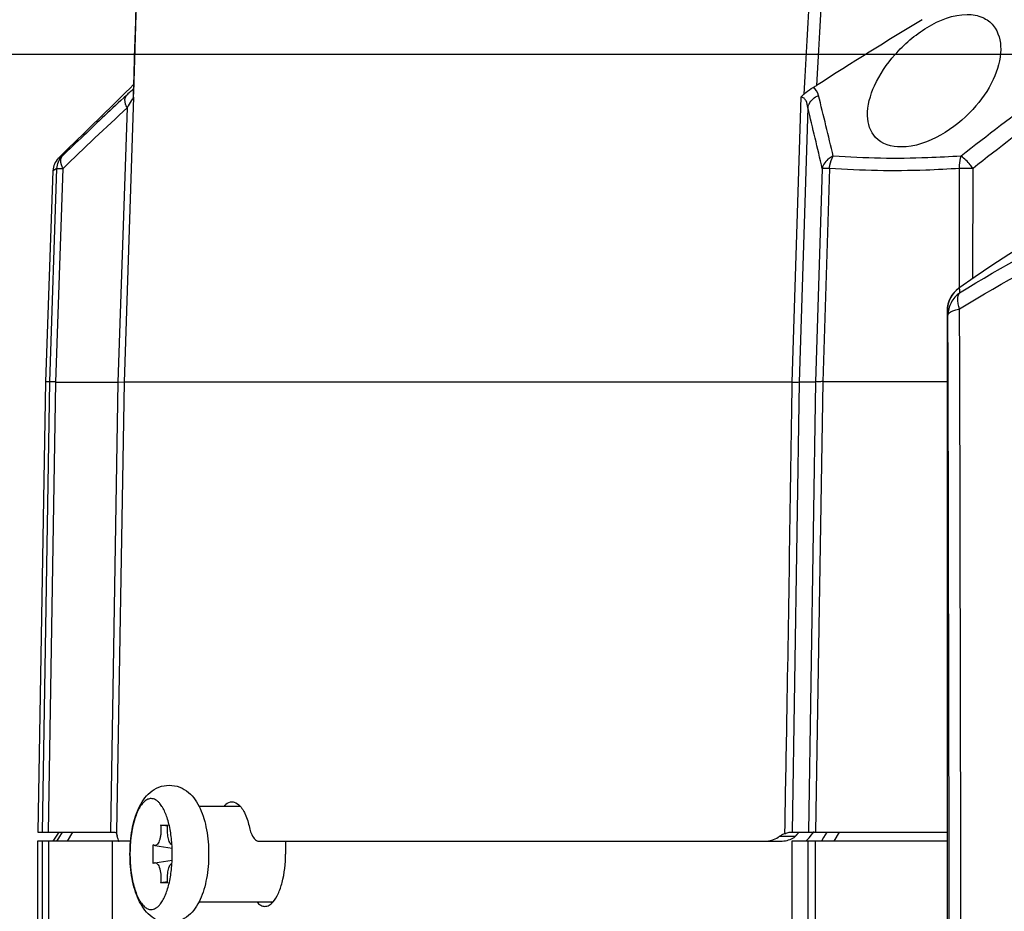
# Model space of a CAD drawing. Header units: millimetres. Extents: x 0 to 420, y 0 to 297.
# Tile 91 of 100: x 325 to 335, y 199 to 208. Entities that reach past the tile are written whole.
import ezdxf

# ---------------------------------------------------------------- set-up
doc = ezdxf.new("R2010")
doc.units = ezdxf.units.MM
doc.header["$LTSCALE"] = 23.1
doc.header["$PDMODE"] = 3
doc.header["$PDSIZE"] = 0.3125
doc.linetypes.add('DASHED', pattern=[0.2, 0.1, -0.1])
doc.layers.get('0').update_dxf_attribs({"linetype": 'CONTINUOUS'})
doc.layers.get('Defpoints').update_dxf_attribs({"linetype": 'CONTINUOUS'})
doc.layers.add('DIM_PILOTEES', color=7, linetype='CONTINUOUS')
doc.styles.get("Standard").update_dxf_attribs({"font": 'txt', "width": 0.7})
doc.styles.add('TEXTSTYLE_4', font='txt')
doc.dimstyles.new('DIMSTYLE_10', dxfattribs={"dimtxt": 2.5, "dimasz": 3.5, "dimexe": 2, "dimexo": 0, "dimgap": 2.5, "dimtad": 1, "dimdec": 0, "dimlfac": 5, "dimdsep": 46, "dimtxsty": 'Standard', "dimblk": '_FILLED', "dimblk1": '_FILLED', "dimblk2": '_FILLED', "dimcen": 0, "dimazin": 2, "dimtp": 0.5, "dimtm": 0.5, "dimtfac": 1, "dimtdec": 0, "dimtofl": 0, "dimtmove": 0, "dimatfit": 3, "dimldrblk": '_FILLED', "dimfxl": 0, "dimtolj": 1, "dimarcsym": 0})
doc.dimstyles.new('DIMSTYLE_11', dxfattribs={"dimtxt": 2.5, "dimasz": 3.5, "dimexe": 2, "dimexo": 0, "dimtad": 1, "dimdec": 0, "dimlfac": 5, "dimdsep": 46, "dimtxsty": 'Standard', "dimblk": '_FILLED', "dimblk1": '_FILLED', "dimblk2": '_FILLED', "dimcen": 0, "dimazin": 2, "dimtp": 0.5, "dimtm": 0.5, "dimtfac": 1, "dimtdec": 0, "dimtofl": 0, "dimtmove": 0, "dimatfit": 1, "dimldrblk": '_FILLED', "dimfxl": 0, "dimtolj": 1, "dimarcsym": 0})
doc.dimstyles.new('DIMSTYLE_3', dxfattribs={"dimtxt": 2.5, "dimasz": 3.5, "dimexe": 2, "dimexo": 0, "dimtad": 1, "dimdec": 0, "dimlfac": 5, "dimdsep": 46, "dimtxsty": 'Standard', "dimblk": '_FILLED', "dimblk1": '_FILLED', "dimblk2": '_FILLED', "dimcen": 0, "dimazin": 2, "dimtp": 0.5, "dimtm": 0.5, "dimtfac": 1, "dimtdec": 0, "dimtofl": 0, "dimtmove": 0, "dimatfit": 3, "dimldrblk": '_FILLED', "dimfxl": 0, "dimtolj": 1, "dimarcsym": 0})
doc.dimstyles.new('DIMSTYLE_5', dxfattribs={"dimtxt": 2.5, "dimasz": 3.5, "dimexe": 2, "dimexo": 0, "dimtad": 1, "dimlfac": 5, "dimdsep": 46, "dimtxsty": 'Standard', "dimblk": '_FILLED', "dimblk1": '_FILLED', "dimblk2": '_FILLED', "dimcen": 0, "dimazin": 2, "dimtp": 0.5, "dimtm": 0.5, "dimtfac": 1, "dimtofl": 0, "dimtmove": 0, "dimatfit": 3, "dimldrblk": '_FILLED', "dimfxl": 0, "dimtolj": 1, "dimarcsym": 0})
doc.dimstyles.new('DIMSTYLE_8', dxfattribs={"dimtxt": 2.5, "dimasz": 3.5, "dimexe": 2, "dimexo": 0, "dimtad": 1, "dimdec": 0, "dimlfac": 5, "dimdsep": 46, "dimtxsty": 'Standard', "dimblk": '_FILLED', "dimblk1": '_FILLED', "dimblk2": '_FILLED', "dimcen": 0, "dimazin": 2, "dimtp": 0.8, "dimtm": 0.8, "dimtfac": 1, "dimtdec": 0, "dimtofl": 0, "dimtmove": 0, "dimatfit": 3, "dimldrblk": '_FILLED', "dimfxl": 0, "dimtolj": 1, "dimarcsym": 0})

# ---------------------------------------------------------------- blocks, each defined once
blk = doc.blocks.new('_FILLED')
at = {"color": 0, "linetype": 'ByBlock'}
blk.add_solid([(0, 0), (-1, 0.1429), (-1, -0.1429)], dxfattribs=at)
blk = doc.blocks.new('*D9')
at = {"layer": 'DIM_PILOTEES', "color": 2, "linetype": 'Continuous'}
for p, q in [((341.487, 207.879), (276.424, 207.879)), ((278.424, 207.879), (278.424, 179.995)), ((278.424, 152.111), (278.424, 179.995)), ((326.224, 152.111), (276.424, 152.111))]:
    blk.add_line(p, q, dxfattribs=at)
at = {"layer": 'DIM_PILOTEES', "color": 2, "linetype": 'Continuous', "xscale": 3.5, "yscale": 3.5, "zscale": 3.5}
for p, rotation in [((278.424, 207.879), 90), ((278.424, 152.111), 270)]:
    blk.add_blockref('_FILLED', p, dxfattribs=dict(at, rotation=rotation))
at = {"layer": 'DIM_PILOTEES', "color": 2, "linetype": 'Continuous', "insert": (275.299, 179.995), "char_height": 2.5, "width": 8.83929, "attachment_point": 2, "rotation": 90, "line_spacing_factor": 0.9}
blk.add_mtext('{\\ftxt;\\W0.0001;\\H0.0001;\\~}{\\ftxt;\\W2.3571428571;\\H2.5; }{\\ftxt;\\W0.0001;\\H0.0001;\\~}', dxfattribs=at)
blk = doc.blocks.new('*D10')
at = {"layer": 'DIM_PILOTEES', "color": 2, "linetype": 'Continuous'}
for p, q in [((326.4, 219.911), (271.424, 219.911)), ((273.424, 219.911), (273.424, 186.011)), ((273.424, 152.111), (273.424, 186.011)), ((326.224, 152.111), (271.424, 152.111))]:
    blk.add_line(p, q, dxfattribs=at)
at = {"layer": 'DIM_PILOTEES', "color": 2, "linetype": 'Continuous', "xscale": 3.5, "yscale": 3.5, "zscale": 3.5}
for p, rotation in [((273.424, 219.911), 90), ((273.424, 152.111), 270)]:
    blk.add_blockref('_FILLED', p, dxfattribs=dict(at, rotation=rotation))
at = {"layer": 'DIM_PILOTEES', "color": 2, "linetype": 'Continuous', "insert": (270.299, 186.011), "char_height": 2.5, "width": 8.30357, "attachment_point": 2, "rotation": 90, "line_spacing_factor": 0.9}
blk.add_mtext('{\\ftxt;\\W0.0001;\\H0.0001;\\~}{\\ftxt;\\W2.2142857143;\\H2.5; }{\\ftxt;\\W0.0001;\\H0.0001;\\~}', dxfattribs=at)
blk = doc.blocks.new('*D11')
at = {"layer": 'DIM_PILOTEES', "color": 2, "linetype": 'Continuous'}
for p, q in [((336.364, 233.121), (266.424, 233.121)), ((268.424, 233.121), (268.424, 192.616)), ((268.424, 152.111), (268.424, 192.616)), ((326.224, 152.111), (266.424, 152.111))]:
    blk.add_line(p, q, dxfattribs=at)
at = {"layer": 'DIM_PILOTEES', "color": 2, "linetype": 'Continuous', "xscale": 3.5, "yscale": 3.5, "zscale": 3.5}
for p, rotation in [((268.424, 233.121), 90), ((268.424, 152.111), 270)]:
    blk.add_blockref('_FILLED', p, dxfattribs=dict(at, rotation=rotation))
at = {"layer": 'DIM_PILOTEES', "color": 2, "linetype": 'Continuous', "insert": (265.299, 192.616), "char_height": 2.5, "width": 8.57143, "attachment_point": 2, "rotation": 90, "line_spacing_factor": 0.9}
blk.add_mtext('{\\ftxt;\\W0.0001;\\H0.0001;\\~}{\\ftxt;\\W2.2857142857;\\H2.5; }{\\ftxt;\\W0.0001;\\H0.0001;\\~}', dxfattribs=at)
blk = doc.blocks.new('*D20')
at = {"layer": 'Defpoints', "color": 0, "linetype": 'Continuous'}
for p in [(311.294, 239.92), (343.424, 200.711), (298.666, 176.913), (388.182, 176.913)]:
    blk.add_point(p, dxfattribs=at)
at = {"layer": 'DIM_PILOTEES', "color": 0, "linetype": 'Continuous', "lineweight": -2}
for p, q in [((298.666, 176.913), (300.432, 177.852)), ((388.182, 176.913), (386.416, 177.852))]:
    blk.add_line(p, q, dxfattribs=at)
blk.add_arc((343.424, 200.711), 50.691, 335.9568, 204.0432, dxfattribs=at)
at = {"layer": 'DIM_PILOTEES', "color": 0, "linetype": 'Continuous', "lineweight": -2, "xscale": 3.5, "yscale": 3.5, "zscale": 3.5}
for p, rotation in [((298.666, 176.913), 296.0216101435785), ((388.182, 176.913), 243.9783898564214)]:
    blk.add_blockref('_FILLED', p, dxfattribs=dict(at, rotation=rotation))
at = {"layer": 'DIM_PILOTEES', "color": 0, "linetype": 'Continuous', "insert": (349.275, 256.932), "char_height": 2.5, "width": 21.60714, "attachment_point": 2, "rotation": 354.0585, "line_spacing_factor": 0.9}
blk.add_mtext('\\A1;{\\ftxt;\\W0.0001;\\H0.0001;\\~}{\\ftxt;\\W2.8095238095;\\H2.5; }{\\ftxt;\\W0.0001;\\H0.0001;\\~}{\\ftxt;\\W0.0001;\\H0.0001;\\~}{\\ftxt;\\W2.2857142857;\\H2.5; }{\\ftxt;\\W0.0001;\\H0.0001;\\~}{\\ftxt;\\W0.0001;\\H0.0001;\\~}{\\ftxt;\\W0.6666666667;\\H2.5; }{\\ftxt;\\W0.0001;\\H0.0001;\\~}', dxfattribs=at)
blk = doc.blocks.new('*D21')
at = {"layer": 'DIM_PILOTEES', "color": 2, "linetype": 'Continuous'}
blk.add_line((369.875, 225.402), (392.837, 246.836), dxfattribs=at)
at = {"layer": 'DIM_PILOTEES', "color": 2, "linetype": 'Continuous', "xscale": 3.5, "yscale": 3.5, "zscale": 3.5, "rotation": 223.0286752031}
blk.add_blockref('_FILLED', (369.875, 225.402), dxfattribs=at)
at = {"layer": 'DIM_PILOTEES', "color": 2, "linetype": 'Continuous', "insert": (384.091, 242.947), "char_height": 2.5, "width": 13.57143, "attachment_point": 1, "rotation": 43.0287, "line_spacing_factor": 0.9, "style": 'TEXTSTYLE_4'}
blk.add_mtext('{\\ftxt;\\W0.0001;\\H0.0001;\\~}{\\ftxt;\\W1.3333333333;\\H2.5; }{\\ftxt;\\W0.0001;\\H0.0001;\\~}{\\ftxt;\\W0.0001;\\H0.0001;\\~}{\\ftxt;\\W2.2857142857;\\H2.5; }{\\ftxt;\\W0.0001;\\H0.0001;\\~}', dxfattribs=at)

msp = doc.modelspace()

# ---------------------------------------------------------------- linework, layer by layer
at = {"color": 7, "linetype": 'Continuous'}
for p, q in [((326.007, 207.4468), (326.0075, 207.4612)), ((326.0096, 207.4142), (325.9058, 204.3112)), ((333.2775, 207.4142), (333.1801, 204.3112)), ((325.9389, 207.2999), (325.839, 204.3112)), ((333.3539, 207.2999), (333.2597, 204.3112)), ((325.1889, 206.7486), (325.313, 206.8728)), ((325.2311, 206.773), (325.1889, 206.7486)), ((325.1304, 206.6142), (325.0502, 204.3165)), ((325.0963, 204.3165), (325.1735, 206.6386)), ((325.1735, 206.6386), (325.1304, 206.6142)), ((325.1627, 204.3112), (325.2402, 206.6386)), ((333.511, 206.6386), (333.4376, 204.3112)), ((333.5897, 206.6386), (333.5158, 204.3165)), ((335.0059, 205.334), (335.0078, 206.6386)), ((335.1511, 205.4381), (335.1532, 206.6386)), ((334.8706, 205.089), (334.8741, 205.0915)), ((334.8706, 205.089), (334.8706, 184.6112)), ((325.0502, 204.3165), (324.9646, 199.4112)), ((325.0149, 199.4112), (325.0963, 204.3165)), ((325.0963, 204.3165), (325.0502, 204.3165)), ((325.0815, 199.4112), (325.1628, 204.3112)), ((325.1628, 204.3112), (325.839, 204.3112)), ((325.839, 204.3112), (325.7572, 199.4112)), ((325.9058, 204.3112), (325.8243, 199.4112)), ((325.839, 204.313), (325.9058, 204.3118)), ((333.1801, 204.3112), (325.9058, 204.3112)), ((333.2597, 204.3112), (333.1825, 199.4112)), ((333.4376, 204.3112), (333.2597, 204.3112)), ((333.4375, 204.3112), (333.3602, 199.4112)), ((333.5157, 204.3165), (333.4376, 199.4112)), ((334.8706, 204.3165), (333.5158, 204.3165)), ((326.7218, 199.6912), (327.1707, 199.6912)), ((324.9646, 199.4112), (325.7723, 199.4112)), ((325.1339, 199.3112), (325.1964, 199.4112)), ((325.2302, 199.4112), (325.191, 199.3458)), ((325.3444, 199.4112), (325.2845, 199.3112)), ((326.3036, 199.4846), (326.3816, 199.4846)), ((326.3804, 199.4738), (326.3036, 199.4846)), ((333.1773, 199.4112), (334.8706, 199.4112)), ((333.5593, 199.4112), (333.5262, 199.3525)), ((333.696, 199.4112), (333.6387, 199.3112)), ((324.9628, 199.3112), (324.9628, 190.3202)), ((325.976, 199.3112), (324.9628, 199.3112)), ((325.0132, 199.3112), (325.0132, 190.321)), ((325.0802, 199.3112), (325.0802, 190.3163)), ((325.191, 199.3458), (325.1704, 199.3112)), ((325.191, 199.3458), (325.1704, 199.3112)), ((325.7771, 199.3112), (325.7771, 191.0112)), ((327.3763, 199.3112), (333.0589, 199.3112)), ((327.6644, 199.3112), (327.6644, 199.1712)), ((333.2158, 199.3612), (333.0424, 199.3612)), ((334.8706, 199.3112), (333.1784, 199.3112)), ((333.1784, 199.3112), (333.1784, 191.0112)), ((333.3587, 190.3163), (333.3587, 199.3112)), ((333.4363, 190.321), (333.4363, 199.3112)), ((333.5262, 199.3525), (333.5029, 199.3112)), ((326.223, 199.069), (326.223, 199.2734)), ((326.2397, 199.2649), (326.4291, 199.2361)), ((326.2397, 199.0775), (326.4291, 199.1064)), ((326.3804, 198.8687), (326.3036, 198.8578)), ((326.3816, 198.8578), (326.3036, 198.8578)), ((326.7221, 198.6512), (327.5284, 198.6512))]:
    msp.add_line(p, q, dxfattribs=at)
for points in [[(326.3992, 219.9112), (326.338, 218.0031), (326.2723, 215.9388), (326.2059, 213.8403), (326.1389, 211.7076), (326.0712, 209.5408), (326.0066, 207.4612)], [(325.1944, 206.7518), (325.1888, 206.7485), (325.1887, 206.7485)], [(325.1735, 206.6386), (325.1505, 206.6255), (325.136, 206.6174), (325.1305, 206.6141), (325.1304, 206.614)]]:
    msp.add_lwpolyline(points, dxfattribs=at)
at = {"color": 7, "linetype": 'DASHED'}
msp.add_arc((343.424, 200.7112), 36.1841, 332, 208, dxfattribs=at)
at = {"color": 7, "linetype": 'Continuous'}
for centre, radius, start, end in [((6258.4288, -113.1969), 5933.7881, 176.78186571, 176.90240381), ((6382.9081, -117.5831), 6058.1898, 176.80646863, 176.92362868), ((357.8767, 169.6291), 45.1009, 121.07151, 122.79436), ((343.424, 193.4112), 14.6, 97.78444, 125.25112), ((290.4284, 243.2311), 50.3871, 313.81492, 314.92284), ((329.0806, 204.0467), 4.6262, 132.62787, 132.9229), ((325.3498, 207.3789), 0.6608, 3.84638, 5.89743), ((363.6274, 166.897), 55.3567, 132.92095, 133.58117), ((324.906, 207.348), 1.1056, 3.43674, 3.90155), ((262.6724, 189.8224), 72.955, 13.435092, 13.969689), ((374.4136, 156.425), 63.9254, 127.065033, 128.037597), ((365.0077, 165.323), 57.3448, 132.944923, 133.906168), ((258.6397, 189.2045), 76.8743, 13.107971, 13.614585), ((375.0303, 155.9202), 64.5177, 127.215533, 128.176021), ((366.9057, 163.4451), 60.1172, 133.576519, 133.88571), ((325.3303, 206.6072), 0.2, 135, 177.99999), ((335.0805, 201.6796), 4.9595, 89.16007, 90.83993), ((335.1706, 205.089), 0.3, 125.25215, 179.99784), ((335.1741, 205.0915), 0.3, 125.23442, 180.00368), ((-7657.5862, 184.5867), 7992.6202, 359.87508056, 0.14711892), ((-7770.6438, 184.5868), 8105.5502, 359.87723559, 0.14458075), ((325.4008, 199.2885), 0.4359, 9.6008, 10.84782), ((327.4657, 199.1759), 1.4959, 174.97624, 175.69393), ((327.4291, 199.1792), 1.4591, 173.83413, 174.97841), ((327.3926, 199.1831), 1.4224, 173.33285, 173.83156), ((332.866, 199.6212), 0.3142, 301.95574, 304.16462), ((333.2144, 199.1081), 0.3061, 117.72561, 124.18912), ((333.2072, 199.1217), 0.2906, 111.02409, 117.71629), ((333.0422, 199.617), 0.3091, 298.79687, 304.17568), ((333.9404, 198.6427), 1.0213, 133.54935, 135.44887), ((333.4793, 199.1554), 0.3356, 139.59214, 142.1557), ((333.4315, 199.196), 0.2728, 136.76854, 139.60063), ((327.5499, 199.1712), 1.5802, 179.41301, 180.58321), ((327.5492, 199.1713), 1.5795, 178.35622, 179.41346), ((327.5372, 199.1716), 1.5674, 177.5076, 178.35658), ((327.5163, 199.1725), 1.5466, 176.66655, 177.50795), ((327.4922, 199.1739), 1.5224, 175.69436, 176.66688), ((327.5492, 199.1712), 1.5795, 180.58276, 181.64466), ((327.5372, 199.1709), 1.5675, 181.64431, 182.48849), ((327.5163, 199.1699), 1.5466, 182.48811, 183.33761), ((327.4922, 199.1685), 1.5224, 183.33732, 184.30447), ((327.4656, 199.1665), 1.4957, 184.30486, 185.0331), ((327.4289, 199.1633), 1.4589, 185.03099, 186.16837), ((327.3923, 199.1594), 1.4221, 186.17088, 186.68024)]:
    msp.add_arc(centre, radius, start, end, dxfattribs=at)
for centre, start_param, end_param in [((333.3599, 199.2712), 0.8530319, 1.0155619), ((333.4447, 199.5112), -2.7556378, -2.1260307)]:
    msp.add_ellipse(centre, major_axis=(0.1256, 0.1992), ratio=0.1404105, start_param=start_param, end_param=end_param, dxfattribs=at)
for points in [[(326.0075, 207.4612), (326.1358, 211.6113), (326.2663, 215.7613), (326.3995, 219.9112)], [(333.2775, 207.4142), (333.2874, 207.4261), (333.2984, 207.4371), (333.3104, 207.4468)], [(333.4489, 207.5418), (333.4371, 207.5342), (333.4249, 207.5272), (333.4124, 207.5209)], [(333.4696, 207.4344), (333.4613, 207.4679), (333.4408, 207.5013), (333.4124, 207.5209)], [(325.1735, 206.6386), (325.1749, 206.6873), (325.1967, 206.7385), (325.2311, 206.773)], [(327.1709, 199.6921), (327.184, 199.6771), (327.1953, 199.6603), (327.2052, 199.6429)], [(325.8243, 199.4112), (325.8236, 199.4052), (325.8238, 199.3991), (325.8237, 199.393)], [(333.1009, 199.4112), (333.1044, 199.4062), (333.103, 199.3991), (333.1029, 199.393)], [(333.2529, 199.4015), (333.2456, 199.3959), (333.239, 199.3896), (333.2328, 199.3829)], [(325.8237, 199.393), (325.8259, 199.3856), (325.8275, 199.3781), (325.829, 199.3706)], [(332.8857, 199.3112), (332.9366, 199.3112), (332.989, 199.3277), (333.0322, 199.3546)], [(333.0589, 199.3112), (333.1045, 199.3112), (333.1512, 199.3241), (333.1911, 199.3461)], [(327.5134, 198.6354), (327.5084, 198.6403), (327.5037, 198.6454), (327.4993, 198.6508)]]:
    msp.add_open_spline(points, degree=3, dxfattribs=at)
for points, knots in [([(334.004, 207.2117), (334.0016, 207.3241), (334.072, 207.5709), (334.3018, 207.9031), (334.6358, 208.1941), (334.9369, 208.3165), (335.0904, 208.3165)], [0, 0, 0, 0, 0.2031556, 0.4462614, 0.7226322, 1, 1, 1, 1]), ([(335.0904, 208.3165), (335.1475, 208.3165), (335.2551, 208.2979), (335.4192, 208.1778), (335.4562, 208.0268), (335.4551, 207.9362)], [0, 0, 0, 0, 0.291516, 0.5375101, 1, 1, 1, 1]), ([(335.4551, 207.9362), (335.4536, 207.8239), (335.3839, 207.5812), (335.1534, 207.2557), (334.8158, 206.9809), (334.5189, 206.8728), (334.3685, 206.8728)], [0, 0, 0, 0, 0.2063009, 0.4484653, 0.7235865, 1, 1, 1, 1]), ([(326.0082, 207.5049), (326.0035, 207.5008), (325.9831, 207.483), (325.963, 207.4647), (325.9476, 207.4506)], [0, 0, 0, 0, 0.2270887, 1, 1, 1, 1]), ([(326.0066, 207.4612), (326.0065, 207.4587), (326.0065, 207.4539), (326.0068, 207.4491), (326.007, 207.4468)], [0, 0, 0, 0, 0.5119969, 1, 1, 1, 1]), ([(333.3104, 207.4468), (333.3183, 207.4531), (333.3486, 207.4822), (333.3838, 207.5065), (333.4124, 207.5209)], [0, 0, 0, 0, 0.2397816, 1, 1, 1, 1]), ([(325.9389, 207.2999), (325.9323, 207.3129), (325.9144, 207.3538), (325.9099, 207.4102), (325.9301, 207.4344)], [0, 0, 0, 0, 0.3162814, 1, 1, 1, 1]), ([(325.9954, 207.3972), (325.991, 207.3906), (325.9714, 207.3586), (325.9531, 207.3258), (325.9389, 207.2999)], [0, 0, 0, 0, 0.2122273, 1, 1, 1, 1]), ([(326.0096, 207.4142), (326.0073, 207.4145), (326.0024, 207.4063), (325.9982, 207.4015), (325.9954, 207.3972)], [0, 0, 0, 0, 0.3094377, 1, 1, 1, 1]), ([(333.3539, 207.2999), (333.3513, 207.3255), (333.344, 207.3635), (333.3148, 207.4059), (333.2897, 207.4145), (333.2775, 207.4142)], [0, 0, 0, 0, 0.5154439, 0.7547377, 1, 1, 1, 1]), ([(333.3539, 207.2999), (333.3564, 207.3139), (333.3758, 207.372), (333.4273, 207.4155), (333.4696, 207.4344)], [0, 0, 0, 0, 0.234145, 1, 1, 1, 1]), ([(335.0077, 205.2829), (335.9427, 205.8714), (338.0488, 206.7889), (340.2892, 207.2276), (341.4465, 207.3472)], [0, 0, 0, 0, 0.4870694, 1, 1, 1, 1]), ([(334.3685, 206.8728), (334.27, 206.8728), (334.0669, 206.9317), (334.0058, 207.1281), (334.004, 207.2117)], [0, 0, 0, 0, 0.5409557, 1, 1, 1, 1]), ([(335.0077, 205.1094), (335.9583, 205.7023), (337.5472, 206.3853), (339.7806, 206.9412), (340.9514, 207.1109), (341.5444, 207.1687)], [0, 0, 0, 0, 0.4869641, 0.7409984, 1, 1, 1, 1]), ([(325.2402, 206.6386), (325.2333, 206.6516), (325.2147, 206.6922), (325.2101, 206.7498), (325.2311, 206.773)], [0, 0, 0, 0, 0.3198272, 1, 1, 1, 1]), ([(333.6309, 206.773), (333.6154, 206.7666), (333.5615, 206.7377), (333.5189, 206.6825), (333.511, 206.6386)], [0, 0, 0, 0, 0.2730545, 1, 1, 1, 1]), ([(333.5897, 206.6386), (333.5906, 206.6511), (333.5965, 206.6978), (333.6122, 206.7439), (333.6309, 206.773)], [0, 0, 0, 0, 0.2650074, 1, 1, 1, 1]), ([(335.0242, 206.773), (334.9031, 206.765), (334.4391, 206.7415), (333.9732, 206.7474), (333.6309, 206.773)], [0, 0, 0, 0, 0.2610945, 1, 1, 1, 1]), ([(335.0078, 206.6386), (335.0073, 206.651), (335.0072, 206.6962), (335.0132, 206.742), (335.0242, 206.773)], [0, 0, 0, 0, 0.2736448, 1, 1, 1, 1]), ([(335.1532, 206.6386), (335.1433, 206.6525), (335.1053, 206.7017), (335.0616, 206.7478), (335.0242, 206.773)], [0, 0, 0, 0, 0.2746116, 1, 1, 1, 1]), ([(325.1735, 206.6386), (325.1759, 206.6389), (325.1982, 206.6393), (325.2204, 206.639), (325.2402, 206.6386)], [0, 0, 0, 0, 0.1091413, 1, 1, 1, 1]), ([(333.5897, 206.6386), (333.5804, 206.6388), (333.5542, 206.639), (333.5279, 206.6398), (333.511, 206.6386)], [0, 0, 0, 0, 0.3550185, 1, 1, 1, 1]), ([(335.0078, 206.6386), (334.8846, 206.6306), (334.4123, 206.6071), (333.9382, 206.613), (333.5897, 206.6386)], [0, 0, 0, 0, 0.261134, 1, 1, 1, 1]), ([(335.001, 205.3366), (335.0018, 205.3372), (335.0039, 205.3297), (335.004, 205.3272), (335.0044, 205.3238)], [0, 0, 0, 0, 0.2311674, 1, 1, 1, 1]), ([(335.0044, 205.3238), (335.0047, 205.3212), (335.0061, 205.3076), (335.007, 205.294), (335.0077, 205.2829)], [0, 0, 0, 0, 0.1863711, 1, 1, 1, 1]), ([(335.0077, 205.2829), (334.9691, 205.256), (334.904, 205.1826), (334.8807, 205.0873), (334.8806, 205.0404)], [0, 0, 0, 0, 0.5010265, 1, 1, 1, 1]), ([(335.0077, 205.1094), (335.0014, 205.1275), (334.9923, 205.1622), (334.9851, 205.2205), (334.9924, 205.2645), (335.0077, 205.2829)], [0, 0, 0, 0, 0.3214499, 0.5975633, 1, 1, 1, 1]), ([(334.8741, 205.0915), (334.8749, 205.0921), (334.8769, 205.0854), (334.8774, 205.0787), (334.8795, 205.0608), (334.8802, 205.0482), (334.8806, 205.0404)], [0, 0, 0, 0, 0.0549481, 0.2369565, 0.5519048, 1, 1, 1, 1]), ([(334.8806, 205.0404), (334.8811, 205.0577), (334.9132, 205.0809), (334.9576, 205.0976), (334.9899, 205.1058), (335.0077, 205.1094)], [0, 0, 0, 0, 0.345708, 0.636049, 1, 1, 1, 1]), ([(325.0963, 204.3171), (325.0987, 204.3175), (325.121, 204.3184), (325.1432, 204.3184), (325.1629, 204.3182)], [0, 0, 0, 0, 0.1109585, 1, 1, 1, 1]), ([(333.1801, 204.3112), (333.1608, 203.0862), (333.1389, 201.4528), (333.1073, 199.8196), (333.1009, 199.4112)], [0, 0, 0, 0, 0.7499975, 1, 1, 1, 1]), ([(333.1801, 204.3118), (333.1895, 204.3118), (333.2161, 204.312), (333.2427, 204.3117), (333.2598, 204.313)], [0, 0, 0, 0, 0.3551273, 1, 1, 1, 1]), ([(333.5158, 204.3171), (333.499, 204.3163), (333.4735, 204.3159), (333.446, 204.3143), (333.4377, 204.3182)], [0, 0, 0, 0, 0.6459018, 1, 1, 1, 1]), ([(325.9697, 199.1712), (325.9697, 199.2163), (325.9734, 199.3051), (325.9903, 199.4343), (326.0182, 199.5551), (326.0581, 199.6651), (326.1123, 199.7633), (326.186, 199.8468), (326.2832, 199.9065), (326.398, 199.9287), (326.5128, 199.9065), (326.61, 199.8468), (326.6838, 199.7633), (326.738, 199.6651), (326.7779, 199.5551), (326.8059, 199.4343), (326.8227, 199.3051), (326.8264, 199.2163), (326.8264, 199.1712)], [0, 0, 0, 0, 0.0709814, 0.139845, 0.2049946, 0.2658885, 0.3235907, 0.3806781, 0.4394737, 0.4999795, 0.5604914, 0.6192972, 0.6763961, 0.7341054, 0.7950026, 0.8601538, 0.9290182, 1, 1, 1, 1]), ([(326.2002, 199.7753), (326.1877, 199.7753), (326.161, 199.7693), (326.1246, 199.7446), (326.0911, 199.7062), (326.0605, 199.6548), (326.0333, 199.5916), (326.0103, 199.5181), (325.9919, 199.4359), (325.9833, 199.3781), (325.9798, 199.3482)], [0, 0, 0, 0, 0.0730799, 0.1557867, 0.2542266, 0.370858, 0.5057108, 0.6572924, 0.8231118, 1, 1, 1, 1]), ([(326.2953, 199.7215), (326.2883, 199.7298), (326.274, 199.7447), (326.2501, 199.7621), (326.2255, 199.7729), (326.2084, 199.7753), (326.2002, 199.7753)], [0, 0, 0, 0, 0.2898787, 0.5476836, 0.7807463, 1, 1, 1, 1]), ([(326.4306, 199.1712), (326.4306, 199.2282), (326.4247, 199.3383), (326.4025, 199.4708), (326.3757, 199.5659), (326.3526, 199.6269), (326.3266, 199.6787), (326.3061, 199.7086), (326.2953, 199.7215)], [0, 0, 0, 0, 0.2969163, 0.573367, 0.6982494, 0.8117101, 0.9124787, 1, 1, 1, 1]), ([(326.9942, 199.6922), (327.0006, 199.6997), (327.0239, 199.7242), (327.0578, 199.7412), (327.0819, 199.7412)], [0, 0, 0, 0, 0.2924304, 1, 1, 1, 1]), ([(327.0819, 199.7412), (327.0896, 199.7412), (327.1243, 199.7363), (327.1532, 199.7124), (327.1709, 199.6921)], [0, 0, 0, 0, 0.2216507, 1, 1, 1, 1]), ([(327.2052, 199.6429), (327.2123, 199.6304), (327.2416, 199.5721), (327.2604, 199.5091), (327.2714, 199.4595)], [0, 0, 0, 0, 0.2203578, 1, 1, 1, 1]), ([(325.7723, 199.4112), (325.7774, 199.4112), (325.7929, 199.4107), (325.8102, 199.4085), (325.8182, 199.4014)], [0, 0, 0, 0, 0.3241204, 1, 1, 1, 1]), ([(325.8182, 199.4014), (325.8195, 199.4003), (325.8218, 199.3977), (325.8232, 199.3946), (325.8237, 199.393)], [0, 0, 0, 0, 0.5071155, 1, 1, 1, 1]), ([(326.3036, 199.4846), (326.3053, 199.4715), (326.3074, 199.4447), (326.3068, 199.4047), (326.3026, 199.3663), (326.2951, 199.3316), (326.2848, 199.3027), (326.2736, 199.2833), (326.2633, 199.2725), (326.2556, 199.2673), (326.2477, 199.2646), (326.2423, 199.2645), (326.2397, 199.2649)], [0, 0, 0, 0, 0.1615722, 0.3259251, 0.4847692, 0.6302514, 0.7558414, 0.8573997, 0.8991785, 0.9357308, 0.9685716, 1, 1, 1, 1]), ([(326.4274, 199.2689), (326.4226, 199.2719), (326.4133, 199.2809), (326.4023, 199.2992), (326.3929, 199.3228), (326.3827, 199.362), (326.3768, 199.4168), (326.3786, 199.462), (326.3816, 199.4846)], [0, 0, 0, 0, 0.0740008, 0.1668317, 0.2788936, 0.4078074, 0.6990557, 1, 1, 1, 1]), ([(327.2714, 199.4595), (327.2761, 199.4386), (327.2913, 199.3821), (327.3355, 199.3112), (327.3763, 199.3112)], [0, 0, 0, 0, 0.3438894, 1, 1, 1, 1]), ([(333.1029, 199.393), (333.1108, 199.396), (333.1349, 199.4043), (333.1602, 199.4112), (333.1773, 199.4112)], [0, 0, 0, 0, 0.3323699, 1, 1, 1, 1]), ([(325.8306, 199.3612), (325.8313, 199.3574), (325.8336, 199.3448), (325.8366, 199.3322), (325.8399, 199.3239)], [0, 0, 0, 0, 0.3045741, 1, 1, 1, 1]), ([(325.8399, 199.3239), (325.8407, 199.322), (325.8429, 199.3171), (325.8472, 199.3112), (325.8509, 199.3112)], [0, 0, 0, 0, 0.3577417, 1, 1, 1, 1]), ([(326.2397, 199.2649), (326.2383, 199.2651), (326.2321, 199.2666), (326.2267, 199.2702), (326.223, 199.2734)], [0, 0, 0, 0, 0.2311483, 1, 1, 1, 1]), ([(326.8264, 199.1712), (326.8264, 199.1262), (326.8227, 199.0373), (326.8059, 198.9081), (326.7779, 198.7874), (326.738, 198.6773), (326.6838, 198.5792), (326.6101, 198.4957), (326.5129, 198.436), (326.3981, 198.4138), (326.2833, 198.436), (326.1861, 198.4957), (326.1123, 198.5792), (326.0581, 198.6773), (326.0182, 198.7873), (325.9903, 198.9081), (325.9734, 199.0373), (325.9697, 199.1262), (325.9697, 199.1712)], [0, 0, 0, 0, 0.0709814, 0.139845, 0.2049946, 0.2658885, 0.3235907, 0.3806781, 0.4394737, 0.4999795, 0.5604914, 0.6192972, 0.6763961, 0.7341054, 0.7950026, 0.8601538, 0.9290182, 1, 1, 1, 1]), ([(326.223, 199.069), (326.2243, 199.0702), (326.2292, 199.0741), (326.2352, 199.0769), (326.2397, 199.0775)], [0, 0, 0, 0, 0.2753397, 1, 1, 1, 1]), ([(326.2397, 199.0775), (326.2423, 199.0779), (326.2477, 199.0779), (326.2556, 199.0751), (326.2633, 199.0699), (326.2736, 199.0592), (326.2848, 199.0398), (326.2951, 199.0108), (326.3026, 198.9762), (326.3068, 198.9378), (326.3074, 198.8978), (326.3053, 198.871), (326.3036, 198.8578)], [0, 0, 0, 0, 0.0314284, 0.0642692, 0.1008215, 0.1426003, 0.2441586, 0.3697486, 0.5152308, 0.6740749, 0.8384278, 1, 1, 1, 1]), ([(326.2953, 198.621), (326.3061, 198.6338), (326.3266, 198.6638), (326.3526, 198.7156), (326.3757, 198.7766), (326.4025, 198.8717), (326.4247, 199.0042), (326.4306, 199.1143), (326.4306, 199.1712)], [0, 0, 0, 0, 0.0875213, 0.1882899, 0.3017506, 0.426633, 0.7030837, 1, 1, 1, 1]), ([(327.5285, 198.6507), (327.5512, 198.6765), (327.5909, 198.745), (327.6489, 198.9179), (327.6644, 199.0671), (327.6644, 199.1712)], [0, 0, 0, 0, 0.1888851, 0.4276966, 1, 1, 1, 1]), ([(325.9799, 198.9939), (325.9834, 198.964), (325.992, 198.9063), (326.0104, 198.8242), (326.0334, 198.7507), (326.0605, 198.6876), (326.0911, 198.6362), (326.1247, 198.5978), (326.161, 198.5732), (326.1877, 198.5672), (326.2002, 198.5672)], [0, 0, 0, 0, 0.1768924, 0.3427082, 0.4942819, 0.6291265, 0.7457525, 0.8441926, 0.9269069, 1, 1, 1, 1]), ([(326.3816, 198.8578), (326.3786, 198.8805), (326.3768, 198.9257), (326.3827, 198.9804), (326.3929, 199.0196), (326.4023, 199.0433), (326.4133, 199.0615), (326.4226, 199.0706), (326.4274, 199.0735)], [0, 0, 0, 0, 0.3009443, 0.5921926, 0.7211064, 0.8331683, 0.9259992, 1, 1, 1, 1]), ([(327.3514, 198.6507), (327.3633, 198.6363), (327.3885, 198.6119), (327.423, 198.6012), (327.4385, 198.6012)], [0, 0, 0, 0, 0.5463868, 1, 1, 1, 1]), ([(327.4385, 198.6012), (327.4543, 198.6012), (327.4894, 198.6121), (327.5157, 198.6363), (327.5285, 198.6507)], [0, 0, 0, 0, 0.4503956, 1, 1, 1, 1]), ([(326.2002, 198.5672), (326.2084, 198.5672), (326.2255, 198.5696), (326.2501, 198.5803), (326.274, 198.5978), (326.2883, 198.6127), (326.2953, 198.621)], [0, 0, 0, 0, 0.2192537, 0.4523164, 0.7101213, 1, 1, 1, 1])]:
    msp.add_open_spline(points, degree=3, knots=knots, dxfattribs=at)

# ---------------------------------------------------------------- dimensions: what is measured, and where the dimension line sits
at = {"layer": 'DIM_PILOTEES', "color": 2, "linetype": 'Continuous'}
dim = msp.add_angular_dim_3p(base=(311.2941, 239.9197), center=(343.424, 200.7112), p1=(388.1819, 176.913), p2=(298.666, 176.913), text='{\\ftxt;\\W0.0001;\\H0.0001;\\~}{\\ftxt;\\W2.8095238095;\\H2.5; }{\\ftxt;\\W0.0001;\\H0.0001;\\~}{\\ftxt;\\W0.0001;\\H0.0001;\\~}{\\ftxt;\\W2.2857142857;\\H2.5; }{\\ftxt;\\W0.0001;\\H0.0001;\\~}{\\ftxt;\\W0.0001;\\H0.0001;\\~}{\\ftxt;\\W0.6666666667;\\H2.5; }{\\ftxt;\\W0.0001;\\H0.0001;\\~}', dimstyle='DIMSTYLE_10', dxfattribs=at)
dim.commit()
dim.dimension.update_dxf_attribs({"geometry": '*D20', "text_midpoint": (348.6712, 251.1304), "dimtype": 165})
dim = msp.add_diameter_dim_2p(p1=(369.875, 225.402), p2=(316.9729, 176.0205), text='{\\ftxt;\\W0.0001;\\H0.0001;\\~}{\\ftxt;\\W1.3333333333;\\H2.5; }{\\ftxt;\\W0.0001;\\H0.0001;\\~}{\\ftxt;\\W0.0001;\\H0.0001;\\~}{\\ftxt;\\W2.2857142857;\\H2.5; }{\\ftxt;\\W0.0001;\\H0.0001;\\~}', dimstyle='DIMSTYLE_11', override={"dimpost": '<>'}, dxfattribs=at)
dim.commit()
dim.dimension.update_dxf_attribs({"geometry": '*D21', "text_midpoint": (388.6598, 242.9367), "dimtype": 163})
for base, p1, p2, angle, text, dimstyle, picture, middle in [((268.424, 152.1112), (336.3639, 233.1212), (326.224, 152.1112), 270, '{\\ftxt;\\W0.0001;\\H0.0001;\\~}{\\ftxt;\\W2.2857142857;\\H2.5; }{\\ftxt;\\W0.0001;\\H0.0001;\\~}', 'DIMSTYLE_8', '*D11', (268.424, 192.2591)), ((273.424, 152.1112), (326.3995, 219.9112), (326.224, 152.1112), 270, '{\\ftxt;\\W0.0001;\\H0.0001;\\~}{\\ftxt;\\W2.2142857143;\\H2.5; }{\\ftxt;\\W0.0001;\\H0.0001;\\~}', 'DIMSTYLE_5', '*D10', (273.424, 185.6541)), ((278.424, 207.8795), (326.224, 152.1112), (341.4871, 207.8795), 90, '{\\ftxt;\\W0.0001;\\H0.0001;\\~}{\\ftxt;\\W2.3571428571;\\H2.5; }{\\ftxt;\\W0.0001;\\H0.0001;\\~}', 'DIMSTYLE_3', '*D9', (278.424, 179.6382))]:
    dim = msp.add_linear_dim(base=base, p1=p1, p2=p2, angle=angle, text=text, dimstyle=dimstyle, dxfattribs=at)
    dim.commit()
    dim.dimension.update_dxf_attribs({"geometry": picture, "text_midpoint": middle, "dimtype": 160})

doc.saveas('drawing.dxf')
